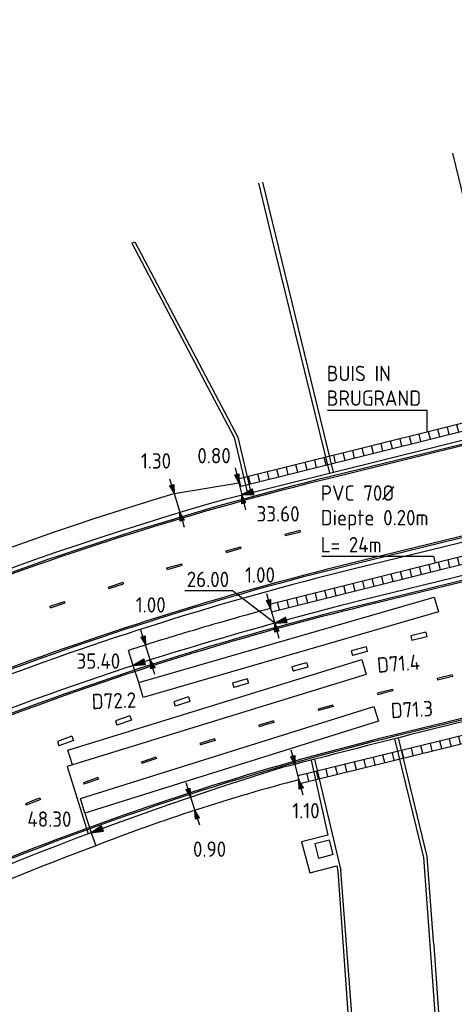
# Model space of a CAD drawing. Extents: x 124708 to 143435, y 487373 to 494715.
# Tile 9 of 32: x 143162 to 143191, y 487428 to 487492. Entities that reach past the tile are written whole.
import ezdxf
from ezdxf.enums import TextEntityAlignment as Align

# ---------------------------------------------------------------- set-up
doc = ezdxf.new("R2010")
doc.units = 0
doc.header["$LTSCALE"] = 0.25
doc.header["$MEASUREMENT"] = 0
doc.layers.get('0').update_dxf_attribs({"linetype": 'CONTINUOUS'})
for name, color, linetype in [('01-CALQUE', 1, 'CONTINUOUS'), ('BRUG', 253, 'CONTINUOUS'), ('BUIS', 1, 'CONTINUOUS'), ('KABEL-500', 3, 'CONTINUOUS'), ('LUS-T-CODE', 1, 'CONTINUOUS'), ('LUSSEN', 7, 'CONTINUOUS'), ('MAAT-T-CODE', 7, 'CONTINUOUS'), ('MAATVOERING', 7, 'CONTINUOUS'), ('MARKERING', 9, 'CONTINUOUS'), ('ONDERGROND', 7, 'CONTINUOUS'), ('UITSLIJPER', 1, 'CONTINUOUS')]:
    doc.layers.add(name, color=color, linetype=linetype)
doc.styles.add('I020-0', font='isocp.shx', dxfattribs={"height": 1})
doc.styles.add('I020-1', font='ISO.shx', dxfattribs={"height": 2})
doc.styles.add('ISO', font='isocp.shx')

# ---------------------------------------------------------------- blocks, each defined once
blk = doc.blocks.new('V_20X1')
blk.add_3dface([(0.5, 0), (0.5, -20), (-0.5, -20), (-0.5, 0)])
at = {"layer": 'LUS-T-CODE', "linetype": 'CONTINUOUS', "style": 'I020-1'}
blk.add_attdef('LUS', text='', height=1, rotation=345.32284, dxfattribs=at).set_placement((-0.206, -21.765), align=Align.MIDDLE_CENTER)
blk = doc.blocks.new('V_P2')
for p, q in [((0, 0), (0.78, 0.194)), ((0.78, 0.181), (0, 0)), ((0, 0), (0.78, 0.171)), ((0.78, 0.159), (0, 0)), ((0, 0), (0.78, 0.146)), ((0.78, 0.135), (0, 0)), ((0, 0), (0.78, 0.121)), ((0.78, 0.11), (0, 0)), ((0, 0), (0.78, 0.097)), ((0.78, 0.085), (0, 0)), ((0, 0), (0.78, 0.073)), ((0.78, 0.06), (0, 0)), ((0, 0), (0.78, 0.049)), ((0.78, 0.037), (0, 0)), ((0, 0), (0.78, 0.026)), ((0.78, 0.012), (0, 0)), ((0, 0), (0.78, 0)), ((0.78, -0.194), (0, 0)), ((0, 0), (0.78, -0.097)), ((0, 0), (0.78, -0.146)), ((0, 0), (0.78, -0.049)), ((0, 0), (0.78, 0)), ((0.78, -0.181), (0, 0)), ((0, 0), (0.78, -0.171)), ((0.78, -0.159), (0, 0)), ((0.78, -0.135), (0, 0)), ((0, 0), (0.78, -0.121)), ((0.78, -0.11), (0, 0)), ((0, 0), (0.78, -0.073)), ((0.78, -0.037), (0, 0)), ((0, 0), (0.78, -0.026)), ((0.78, -0.06), (0, 0)), ((0.78, -0.085), (0, 0)), ((0.78, -0.012), (0, 0)), ((0.78, -0.194), (0.78, 0.194))]:
    blk.add_line(p, q)
at = {"layer": 'MAATVOERING', "style": 'I020-0', "flags": 1}
blk.add_attdef('MAAT', (-446006.76, 243439.275), '', height=1, dxfattribs=at)
blk = doc.blocks.new('V_PL')
at = {"layer": 'MAATVOERING'}
for p, q in [((-1, 0), (0, 0)), ((-0.567, 0.142), (0, 0)), ((-0.567, -0.142), (-0.567, 0.142)), ((-0.567, 0.125), (0, 0)), ((-0.567, 0.107), (0, 0)), ((-0.567, 0.089), (0, 0)), ((-0.567, 0.072), (0, 0)), ((-0.567, 0.055), (0, 0)), ((-0.567, 0.037), (0, 0)), ((-0.567, 0.019), (0, 0)), ((-0.567, -0.125), (0, 0)), ((-0.567, -0.089), (0, 0)), ((-0.567, -0.055), (0, 0)), ((-0.567, -0.019), (0, 0)), ((-0.567, -0.142), (0, 0)), ((-0.567, -0.037), (0, 0)), ((-0.567, -0.072), (0, 0)), ((-0.567, -0.107), (0, 0)), ((0, 0), (-0.567, 0))]:
    blk.add_line(p, q, dxfattribs=at)
blk = doc.blocks.new('V_PR')
at = {"layer": 'MAATVOERING'}
for p, q in [((0.567, 0.142), (0, 0)), ((0.567, 0.125), (0, 0)), ((0.567, 0.107), (0, 0)), ((0.567, 0.089), (0, 0)), ((0.567, 0.072), (0, 0)), ((0.567, 0.055), (0, 0)), ((0.567, 0.037), (0, 0)), ((0.567, 0.019), (0, 0)), ((0.567, -0.107), (0, 0)), ((0.567, -0.072), (0, 0)), ((0.567, -0.037), (0, 0)), ((0, 0), (0.567, 0)), ((0, 0), (1, 0)), ((0.567, -0.019), (0, 0)), ((0.567, -0.055), (0, 0)), ((0.567, -0.089), (0, 0)), ((0.567, -0.125), (0, 0)), ((0.567, -0.142), (0, 0)), ((0.567, 0.142), (0.567, -0.142))]:
    blk.add_line(p, q, dxfattribs=at)
at = {"layer": 'MAAT-T-CODE', "linetype": 'CONTINUOUS', "style": 'I020-1'}
blk.add_attdef('MAAT', text='', height=1, rotation=348.6224, dxfattribs=at).set_placement((-3.648, 0.164), align=Align.MIDDLE_CENTER)
blk = doc.blocks.new('V_DOORSN')
at = {"layer": 'BUIS', "linetype": 'CONTINUOUS', "style": 'ISO'}
for tag, p in [('1', (0, 3.2)), ('2', (0, 0))]:
    blk.add_attdef(tag, p, '', height=2, dxfattribs=at)
at = {"layer": 'BUIS', "linetype": 'CONTINUOUS', "style": 'ISO', "flags": 1}
for tag in ['4', '3', '5', '7', '6']:
    blk.add_attdef(tag, (0, 0), '', height=1, dxfattribs=at)
blk = doc.blocks.new('NB_KAA0')
at = {"color": 1}
blk.add_3dface([(1189, 0), (1189, 841), (0, 841), (0, 0)], dxfattribs=at)
at = {"color": 5}
blk.add_3dface([(1179, 10), (1179, 831), (25, 831), (25, 10)], dxfattribs=at)
at = {"layer": 'MAATVOERING', "style": 'I020-0', "flags": 1}
for tag in ['PLOTDATUM', 'FILENAAM']:
    blk.add_attdef(tag, (-285681, -974749), '', height=1, dxfattribs=at)

msp = doc.modelspace()

# ---------------------------------------------------------------- hatches: boundary and pattern name
at = {"layer": 'BUIS', "linetype": 'CONTINUOUS'}
h = msp.add_hatch(dxfattribs=at)
h.set_pattern_fill('LINE', color=256, scale=0.1, style=0, pattern_type=2)
h.set_pattern_definition([(283.939972, (-0.00547, 0.022), (0.616298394, 0.1529748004), [])])
h.paths.add_polyline_path([(143176.579, 487462.021), (143176.516, 487462.262), (143198.052, 487467.608), (143198.116, 487467.366), (143198.179, 487467.124), (143176.643, 487461.779)])
h = msp.add_hatch(dxfattribs=at)
h.set_pattern_fill('LINE', color=256, scale=0.1, style=0, pattern_type=2)
h.set_pattern_definition([(104.010607, (0, 0), (-0.6161093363, -0.15373446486), [])])
h.paths.add_polyline_path([(143201.74, 487459.639), (143201.804, 487459.397), (143178.711, 487453.635), (143178.644, 487453.876), (143178.578, 487454.117), (143201.676, 487459.881)])
h = msp.add_hatch(dxfattribs=at)
h.set_pattern_fill('LINE', color=256, scale=0.1, style=0, pattern_type=2)
h.set_pattern_definition([(283.760252, (0, 0), (0.6167751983, 0.15104090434), [])])
h.paths.add_polyline_path([(143180.488, 487442.732), (143180.429, 487442.975), (143202.936, 487448.487), (143202.993, 487448.243), (143203.05, 487448), (143180.548, 487442.489)])

# ---------------------------------------------------------------- linework, layer by layer
for p, q in [((143176.174, 487454.994), (143173.064, 487454.994)), ((143178.913, 487452.901), (143176.174, 487454.994))]:
    msp.add_line(p, q)
at = {"layer": 'BRUG'}
for p, q in [((143190.47, 487483.45), (143194.779, 487465.714)), ((143177.856, 487481.493), (143178.65, 487478.25)), ((143178.123, 487481.557), (143182.723, 487462.721)), ((143178.65, 487478.25), (143182.47, 487462.658)), ((143169.61, 487477.59), (143169.82, 487477.68)), ((143169.61, 487477.59), (143176.28, 487464.97)), ((143169.82, 487477.68), (143176.51, 487465)), ((143176.28, 487464.97), (143177.148, 487461.337)), ((143176.51, 487465), (143177.369, 487461.392)), ((143186.699, 487445.387), (143188.59, 487437.67)), ((143186.94, 487445.448), (143188.82, 487437.75)), ((143181.281, 487444.002), (143182.38, 487439.13)), ((143181.496, 487444.057), (143183.215, 487436.835)), ((143182.38, 487439.13), (143180.66, 487438.7)), ((143182.47, 487438.81), (143181.53, 487438.57)), ((143182.72, 487437.86), (143182.47, 487438.81)), ((143180.66, 487438.7), (143181.2, 487436.68)), ((143181.53, 487438.57), (143181.77, 487437.61)), ((143182.72, 487437.86), (143181.77, 487437.61)), ((143188.59, 487437.67), (143189.626, 487423.648)), ((143188.82, 487437.75), (143189.221, 487432.232)), ((143181.2, 487436.68), (143182.95, 487437.13)), ((143182.95, 487437.13), (143183.02, 487436.78)), ((143184.31, 487422.79), (143183.215, 487436.835)), ((143183.02, 487436.78), (143183.78, 487425.96)), ((143189.221, 487432.232), (143189.265, 487431.955)), ((143189.265, 487431.955), (143189.85, 487423.71))]:
    msp.add_line(p, q, dxfattribs=at)
at = {"layer": 'BUIS'}
for p, q in [((143182.346, 487466.745), (143188.803, 487466.745)), ((143188.803, 487466.745), (143188.803, 487465.312)), ((143181.98, 487457.252), (143189.247, 487457.252)), ((143189.247, 487457.252), (143189.362, 487456.792))]:
    msp.add_line(p, q, dxfattribs=at)
at = {"layer": 'BUIS', "flags": 128}
for points in [[(143176.579, 487462.021), (143176.643, 487461.779), (143198.179, 487467.124), (143198.116, 487467.366), (143198.052, 487467.608), (143176.516, 487462.262)], [(143201.74, 487459.639), (143201.676, 487459.881), (143178.578, 487454.117), (143178.644, 487453.876), (143178.711, 487453.635), (143201.804, 487459.397)], [(143180.488, 487442.732), (143180.548, 487442.489), (143203.05, 487448), (143202.993, 487448.243), (143202.936, 487448.487), (143180.429, 487442.975)]]:
    msp.add_lwpolyline(points, close=True, dxfattribs=at)
at = {"layer": 'KABEL-500'}
for p, q in [((143169.71, 487450.153), (143169.395, 487451.131)), ((143166.972, 487439.285), (143167.287, 487438.442))]:
    msp.add_line(p, q, dxfattribs=at)
at = {"layer": 'KABEL-500', "flags": 128}
for points in [[(143107.305, 487433.523, 0.035264), (143132.198, 487444.746, -0.049432), (143172.369, 487461.329), (143176.579, 487462.021)], [(143178.648, 487453.864, 0.005928), (143173.287, 487452.338, 0.005349), (143169.395, 487451.131)], [(143180.49, 487442.726, 0.029158), (143167.287, 487438.442)], [(143167.287, 487438.442, 0.027568), (143145.413, 487428.842)]]:
    msp.add_lwpolyline(points, format="xyb", dxfattribs=at)
at = {"layer": 'MAATVOERING'}
for p, q in [((143176.579, 487462.021), (143176.772, 487461.244)), ((143172.369, 487461.329), (143172.737, 487460.106)), ((143178.645, 487453.865), (143178.913, 487452.901)), ((143170.822, 487450.511), (143170.515, 487451.487)), ((143180.223, 487443.715), (143180.494, 487442.709)), ((143173.439, 487441.592), (143173.716, 487440.74))]:
    msp.add_line(p, q, dxfattribs=at)
at = {"layer": 'MAATVOERING', "flags": 128}
msp.add_lwpolyline([(143098.171, 487428.88), (143105.383, 487431.474), (143107.749, 487432.325, 0.035261), (143132.807, 487443.622, -0.053028), (143175.756, 487460.992), (143196.176, 487466.06)], format="xyb", dxfattribs=at)
at = {"layer": 'MARKERING'}
for p, q in [((143196.236, 487465.783), (143182.533, 487462.429)), ((143196.259, 487465.685), (143182.556, 487462.331)), ((143202.975, 487461.462), (143183.911, 487456.795)), ((143202.999, 487461.365), (143183.935, 487456.698)), ((143179.595, 487458.69), (143180.564, 487458.936)), ((143179.62, 487458.593), (143179.595, 487458.69)), ((143179.607, 487458.642), (143179.608, 487458.64)), ((143179.619, 487458.594), (143180.588, 487458.84)), ((143180.589, 487458.84), (143180.564, 487458.937)), ((143175.747, 487457.593), (143176.708, 487457.868)), ((143175.774, 487457.497), (143175.747, 487457.593)), ((143175.761, 487457.545), (143175.761, 487457.543)), ((143175.775, 487457.497), (143176.736, 487457.772)), ((143176.736, 487457.772), (143176.708, 487457.868)), ((143198.774, 487457.55), (143184.576, 487454.075)), ((143198.797, 487457.452), (143184.599, 487453.977)), ((143171.901, 487456.493), (143172.862, 487456.768)), ((143171.929, 487456.397), (143172.89, 487456.672)), ((143172.89, 487456.672), (143172.862, 487456.768)), ((143171.928, 487456.397), (143171.901, 487456.493)), ((143171.915, 487456.445), (143171.915, 487456.443)), ((143168.097, 487455.25), (143169.046, 487455.563)), ((143168.129, 487455.156), (143169.078, 487455.469)), ((143169.078, 487455.468), (143169.047, 487455.563)), ((143168.128, 487455.155), (143168.097, 487455.25)), ((143168.113, 487455.203), (143168.113, 487455.201)), ((143164.297, 487454.001), (143165.247, 487454.313)), ((143164.329, 487453.905), (143165.279, 487454.217)), ((143165.279, 487454.218), (143165.247, 487454.313)), ((143164.329, 487453.905), (143164.297, 487454)), ((143164.313, 487453.953), (143164.314, 487453.951)), ((143213.877, 487452.293), (143186.646, 487445.627)), ((143213.884, 487452.191), (143186.669, 487445.529)), ((143188.739, 487452.314), (143187.768, 487452.076)), ((143188.739, 487452.314), (143188.811, 487452.022)), ((143187.768, 487452.076), (143187.839, 487451.785)), ((143188.811, 487452.022), (143187.84, 487451.784)), ((143184.859, 487451.359), (143183.892, 487451.102)), ((143183.893, 487451.102), (143183.97, 487450.812)), ((143184.937, 487451.069), (143183.97, 487450.812)), ((143184.859, 487451.359), (143184.936, 487451.069)), ((143184.896, 487451.222), (143184.899, 487451.21)), ((143180.993, 487450.33), (143180.027, 487450.073)), ((143180.994, 487450.33), (143181.071, 487450.04)), ((143180.027, 487450.072), (143180.105, 487449.783)), ((143181.071, 487450.04), (143180.105, 487449.783)), ((143181.03, 487450.193), (143181.033, 487450.181)), ((143177.128, 487449.289), (143176.169, 487449.006)), ((143176.169, 487449.005), (143176.254, 487448.718)), ((143177.212, 487449.001), (143176.253, 487448.718)), ((143177.128, 487449.289), (143177.213, 487449.001)), ((143177.168, 487449.152), (143177.171, 487449.141)), ((143190.454, 487449.544), (143189.482, 487449.306)), ((143189.483, 487449.306), (143189.506, 487449.208)), ((143190.478, 487449.446), (143189.506, 487449.208)), ((143190.454, 487449.543), (143190.478, 487449.446)), ((143190.466, 487449.495), (143190.465, 487449.497)), ((143185.599, 487448.348), (143185.625, 487448.252)), ((143186.569, 487448.592), (143186.592, 487448.495)), ((143186.58, 487448.544), (143186.58, 487448.546)), ((143172.351, 487447.8), (143172.444, 487447.515)), ((143173.303, 487448.109), (143172.352, 487447.801)), ((143173.395, 487447.823), (143172.444, 487447.515)), ((143173.303, 487448.109), (143173.395, 487447.824)), ((143173.346, 487447.974), (143173.35, 487447.963)), ((143182.7, 487447.576), (143181.734, 487447.318)), ((143181.734, 487447.319), (143181.76, 487447.222)), ((143182.726, 487447.48), (143181.76, 487447.222)), ((143182.7, 487447.576), (143182.726, 487447.48)), ((143182.713, 487447.528), (143182.713, 487447.53)), ((143169.498, 487446.875), (143168.547, 487446.566)), ((143168.547, 487446.566), (143168.639, 487446.281)), ((143169.59, 487446.589), (143168.639, 487446.28)), ((143169.498, 487446.875), (143169.59, 487446.589)), ((143169.542, 487446.739), (143169.545, 487446.728)), ((143178.835, 487446.546), (143178.861, 487446.45)), ((143178.848, 487446.498), (143178.847, 487446.5)), ((143177.872, 487446.27), (143177.902, 487446.174)), ((143165.712, 487445.567), (143164.774, 487445.221)), ((143164.774, 487445.22), (143164.878, 487444.939)), ((143165.816, 487445.285), (143164.878, 487444.939)), ((143165.712, 487445.567), (143165.816, 487445.286)), ((143165.761, 487445.434), (143165.765, 487445.423)), ((143175.007, 487445.38), (143174.052, 487445.084)), ((143175.037, 487445.284), (143174.082, 487444.988)), ((143175.007, 487445.38), (143175.037, 487445.285)), ((143175.022, 487445.332), (143175.021, 487445.334)), ((143174.052, 487445.084), (143174.082, 487444.988)), ((143170.238, 487443.874), (143170.271, 487443.78)), ((143171.187, 487444.194), (143171.217, 487444.099)), ((143171.202, 487444.147), (143171.201, 487444.149)), ((143167.411, 487442.869), (143166.468, 487442.534)), ((143167.445, 487442.775), (143166.502, 487442.44)), ((143167.411, 487442.869), (143167.444, 487442.775)), ((143167.428, 487442.822), (143167.427, 487442.824)), ((143166.469, 487442.534), (143166.502, 487442.44)), ((143163.642, 487441.53), (143163.675, 487441.435)), ((143163.659, 487441.483), (143163.658, 487441.484)), ((143162.708, 487441.167), (143162.745, 487441.074))]:
    msp.add_line(p, q, dxfattribs=at)
at = {"layer": 'MARKERING', "flags": 128}
for points in [[(143186.568, 487448.593), (143185.957, 487448.442), (143185.599, 487448.348)], [(143186.592, 487448.495), (143185.981, 487448.346), (143185.625, 487448.252)], [(143178.835, 487446.546), (143178.337, 487446.414), (143177.872, 487446.27)], [(143178.861, 487446.45), (143178.365, 487446.318), (143177.902, 487446.174)], [(143171.187, 487444.195), (143170.805, 487444.076), (143170.237, 487443.874)], [(143171.217, 487444.099), (143170.837, 487443.982), (143170.271, 487443.78)], [(143163.642, 487441.53), (143163.375, 487441.435), (143162.708, 487441.166)], [(143163.676, 487441.436), (143163.411, 487441.341), (143162.746, 487441.074)]]:
    msp.add_lwpolyline(points, dxfattribs=at)
at = {"layer": 'MARKERING'}
for radius, start, end in [(208.7, 103.75517, 118.38296), (208.6, 103.75517, 118.38296), (202.9, 103.75517, 118.38296), (202.8, 103.75517, 118.38296), (200.1, 103.75517, 106.8244), (200, 103.75517, 106.8244), (200.1, 106.82436, 114.79056), (200, 106.82428, 114.78959), (191.4, 103.75517, 118.38296), (191.3, 103.75517, 118.38296)]:
    msp.add_arc((143232.156, 487259.716), radius, start, end, dxfattribs=at)
at = {"layer": 'ONDERGROND'}
msp.add_line((143203.071, 487461.074), (143184.007, 487456.407), dxfattribs=at)
at = {"layer": 'ONDERGROND', "flags": 128}
for points in [[(143204.144, 487459.174), (143198.703, 487457.843), (143184.506, 487454.369, 0.011129), (143174.153, 487451.538, 0.03661), (143148.113, 487441.642)], [(143213.568, 487451.775), (143205.573, 487449.819, 0.004324), (143201.87, 487449.134, 0.004462), (143179.337, 487443.498, 0.047313), (143141.362, 487427.756)]]:
    msp.add_lwpolyline(points, format="xyb", dxfattribs=at)
at = {"layer": 'ONDERGROND'}
msp.add_arc((143232.156, 487259.716), 202.5, 103.75517, 118.38296, dxfattribs=at)
at = {"layer": 'UITSLIJPER'}
for p, q in [((143170.074, 487449.037), (143169.71, 487450.153)), ((143165.76, 487443.689), (143165.42, 487443.583)), ((143165.42, 487443.583), (143166.784, 487439.214)), ((143166.572, 487440.565), (143166.972, 487439.285))]:
    msp.add_line(p, q, dxfattribs=at)

# ---------------------------------------------------------------- block references
at = {"layer": '01-CALQUE', "xscale": 0.5, "yscale": 0.5, "zscale": 0.5}
msp.add_blockref('NB_KAA0', (142840.5, 487374.5), dxfattribs=at)
at = {"layer": 'BUIS', "xscale": 0.5, "yscale": 0.5, "zscale": 0.5}
for p, values in [((143182.3, 487467.028), {'1': 'BUIS IN', '2': 'BRUGRAND'}), ((143181.906, 487459.259), {'1': 'PVC 70%%c', '2': 'Diepte 0.20m'})]:
    msp.add_blockref('V_DOORSN', p, dxfattribs=at).add_auto_attribs(values)
at = {"layer": 'BUIS'}
ref = msp.add_blockref('V_DOORSN', (143181.906, 487455.9), dxfattribs=dict(at, xscale=0.5, yscale=0.5, zscale=0.5))
ref.add_attrib('1', 'L= 24m', (143181.906, 487457.5), dxfattribs={"linetype": 'CONTINUOUS', "height": 1, "style": 'ISO'})
at = {"layer": 'LUSSEN'}
ref = msp.add_blockref('V_20X1', (143189.426, 487454.111), dxfattribs=dict(at, rotation=286.1247965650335))
ref.add_attrib('LUS', 'D72.2', dxfattribs={"layer": 'LUS-T-CODE', "linetype": 'CONTINUOUS', "height": 1, "rotation": 2.24849, "style": 'I020-1'}).set_placement((143168.456, 487447.859), align=Align.MIDDLE_CENTER)
ref = msp.add_blockref('V_20X1', (143184.726, 487450.054), dxfattribs=dict(at, rotation=287.1201059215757))
ref.add_attrib('LUS', 'D71.4', dxfattribs={"layer": 'LUS-T-CODE', "linetype": 'CONTINUOUS', "height": 1, "rotation": 4.56125, "style": 'I020-1'}).set_placement((143186.965, 487450.279), align=Align.MIDDLE_CENTER)
ref = msp.add_blockref('V_20X1', (143185.513, 487447.004), dxfattribs=dict(at, rotation=287.3425555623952))
ref.add_attrib('LUS', 'D71.3', dxfattribs={"layer": 'LUS-T-CODE', "linetype": 'CONTINUOUS', "height": 1, "rotation": 3.10122, "style": 'I020-1'}).set_placement((143187.839, 487447.291), align=Align.MIDDLE_CENTER)
at = {"layer": 'MAATVOERING'}
ref = msp.add_blockref('V_PR', (143176.772, 487461.244), dxfattribs=dict(at, rotation=283.9397536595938))
ref.add_attrib('MAAT', '0.80', dxfattribs={"layer": 'MAAT-T-CODE', "linetype": 'CONTINUOUS', "height": 1, "style": 'I020-1'}).set_placement((143174.97, 487463.787), align=Align.MIDDLE_CENTER)
ref = msp.add_blockref('V_PR', (143172.737, 487460.106), dxfattribs=dict(at, rotation=286.7720242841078))
ref.add_attrib('MAAT', '1.30', dxfattribs={"layer": 'MAAT-T-CODE', "linetype": 'CONTINUOUS', "height": 1, "style": 'I020-1'}).set_placement((143171.192, 487463.444), align=Align.MIDDLE_CENTER)
for p, rotation in [((143176.579, 487462.021), 283.9397536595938), ((143172.369, 487461.329), 286.7720242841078), ((143178.645, 487453.865), 285.5487621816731), ((143170.822, 487450.511), 107.4887927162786), ((143180.223, 487443.715), 285.0757498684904), ((143173.439, 487441.592), 288.0329795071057)]:
    msp.add_blockref('V_PL', p, dxfattribs=dict(at, rotation=rotation))
ref = msp.add_blockref('V_P2', (143176.763, 487461.242), dxfattribs=dict(at, rotation=14.4111691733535))
ref.add_attrib('MAAT', '33.60', dxfattribs={"layer": 'MAAT-T-CODE', "linetype": 'CONTINUOUS', "height": 1, "style": 'I020-1'}).set_placement((143179.136, 487460.007), align=Align.MIDDLE_CENTER)
ref = msp.add_blockref('V_P2', (143178.913, 487452.901), dxfattribs=dict(at, rotation=15.25922469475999))
ref.add_attrib('MAAT', '26.00', dxfattribs={"layer": 'MAAT-T-CODE', "linetype": 'CONTINUOUS', "height": 1, "style": 'I020-1'}).set_placement((143174.571, 487455.746), align=Align.MIDDLE_CENTER)
ref = msp.add_blockref('V_PR', (143178.913, 487452.901), dxfattribs=dict(at, rotation=285.5487621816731))
ref.add_attrib('MAAT', '1.00', dxfattribs={"layer": 'MAAT-T-CODE', "linetype": 'CONTINUOUS', "height": 1, "style": 'I020-1'}).set_placement((143177.961, 487456.035), align=Align.MIDDLE_CENTER)
ref = msp.add_blockref('V_PR', (143170.515, 487451.487), dxfattribs=dict(at, rotation=107.4887927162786))
ref.add_attrib('MAAT', '1.00', dxfattribs={"layer": 'MAAT-T-CODE', "linetype": 'CONTINUOUS', "height": 1, "style": 'I020-1'}).set_placement((143170.851, 487454.091), align=Align.MIDDLE_CENTER)
ref = msp.add_blockref('V_P2', (143169.71, 487450.153), dxfattribs=dict(at, rotation=17.70120589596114))
ref.add_attrib('MAAT', '35.40', dxfattribs={"layer": 'MAAT-T-CODE', "linetype": 'CONTINUOUS', "height": 1, "style": 'I020-1'}).set_placement((143167.443, 487450.44), align=Align.MIDDLE_CENTER)
ref = msp.add_blockref('V_PR', (143180.494, 487442.709), dxfattribs=dict(at, rotation=285.0757498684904))
ref.add_attrib('MAAT', '1.10', dxfattribs={"layer": 'MAAT-T-CODE', "linetype": 'CONTINUOUS', "height": 1, "style": 'I020-1'}).set_placement((143180.946, 487440.717), align=Align.MIDDLE_CENTER)
ref = msp.add_blockref('V_P2', (143166.972, 487439.285), dxfattribs=dict(at, rotation=20.31502193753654))
ref.add_attrib('MAAT', '48.30', dxfattribs={"layer": 'MAAT-T-CODE', "linetype": 'CONTINUOUS', "height": 1, "style": 'I020-1'}).set_placement((143164.259, 487440.169), align=Align.MIDDLE_CENTER)
ref = msp.add_blockref('V_PR', (143173.716, 487440.74), dxfattribs=dict(at, rotation=288.0329795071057))
ref.add_attrib('MAAT', '0.90', dxfattribs={"layer": 'MAAT-T-CODE', "linetype": 'CONTINUOUS', "height": 1, "style": 'I020-1'}).set_placement((143174.677, 487438.218), align=Align.MIDDLE_CENTER)

doc.saveas('drawing.dxf')
